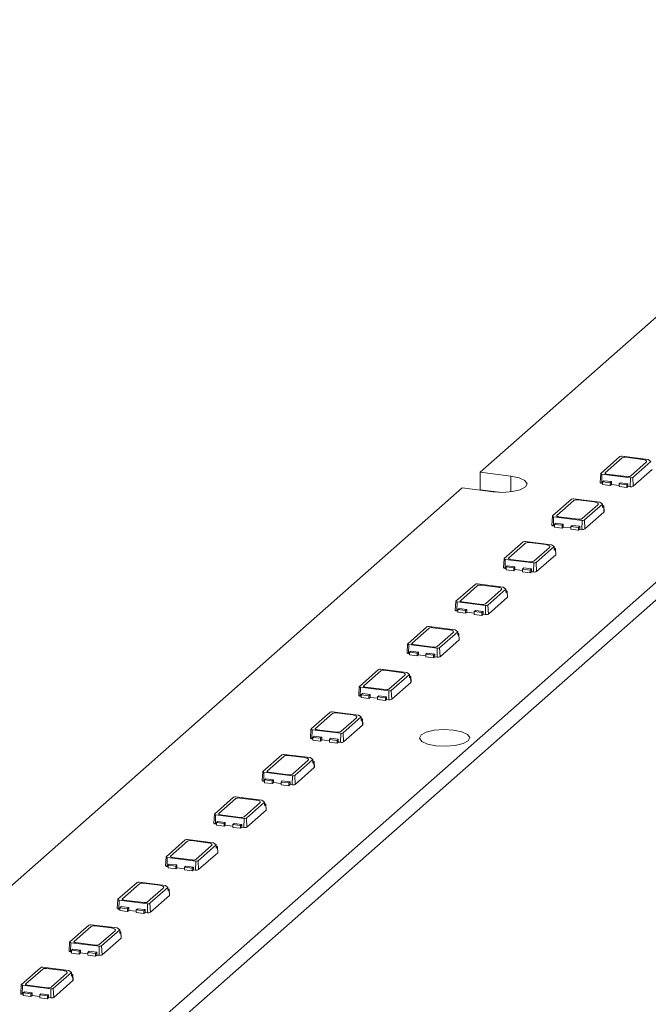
# Model space of a CAD drawing. Header units: millimetres. Extents: x -97 to 121, y 100 to 278.
# Tile 5 of 6: x 13 to 66, y 190 to 274. Entities that reach past the tile are written whole.
import ezdxf

# ---------------------------------------------------------------- set-up
doc = ezdxf.new("R2010")
doc.units = ezdxf.units.MM

msp = doc.modelspace()

# ---------------------------------------------------------------- linework, layer by layer
at = {"color": 7, "linetype": 'Continuous', "lineweight": 15}
for p, q in [((-74.932, 101.338), (121.29, 274.39)), ((94.545, 273.43), (51.871, 235.795)), ((-74.932, 99.83), (121.29, 272.882)), ((62.165, 235.698), (63.792, 237.132)), ((62.54, 235.74), (63.989, 237.018)), ((63.992, 237.162), (66.207, 236.883)), ((64.311, 237.067), (65.714, 236.89)), ((66.207, 236.883), (66.433, 236.717)), ((66.035, 236.654), (64.691, 235.469)), ((66.433, 236.717), (64.888, 235.355)), ((66.556, 236.03), (64.93, 234.595)), ((54.49, 235.465), (51.871, 235.795)), ((51.871, 234.287), (51.871, 235.795)), ((62.155, 235.681), (62.111, 234.927)), ((62.24, 234.863), (62.256, 235.631)), ((64.688, 235.325), (62.256, 235.631)), ((64.369, 235.42), (62.685, 235.632)), ((64.672, 234.557), (64.688, 235.325)), ((64.93, 234.595), (64.888, 235.355)), ((50.35, 234.455), (7.677, 196.82)), ((50.35, 234.455), (52.97, 234.125)), ((53.491, 234.083), (51.871, 234.287)), ((62.321, 234.853), (62.24, 234.863)), ((62.321, 234.982), (62.427, 235.075)), ((62.976, 234.899), (62.321, 234.982)), ((62.321, 234.982), (62.321, 234.746)), ((62.321, 234.746), (62.976, 234.663)), ((62.427, 235.075), (63.082, 234.993)), ((63.082, 234.993), (62.976, 234.899)), ((62.976, 234.663), (62.976, 234.899)), ((62.976, 234.663), (63.082, 234.757)), ((63.082, 234.757), (63.082, 234.993)), ((63.724, 234.676), (63.082, 234.757)), ((63.724, 234.805), (63.83, 234.898)), ((64.379, 234.722), (63.724, 234.805)), ((63.724, 234.805), (63.724, 234.569)), ((63.724, 234.569), (64.379, 234.487)), ((63.83, 234.898), (64.485, 234.816)), ((64.485, 234.816), (64.379, 234.722)), ((64.379, 234.487), (64.379, 234.722)), ((64.379, 234.487), (64.485, 234.58)), ((64.485, 234.58), (64.485, 234.816)), ((64.672, 234.557), (64.485, 234.58)), ((58.047, 232.065), (59.673, 233.5)), ((59.873, 233.53), (62.088, 233.251)), ((58.421, 232.107), (59.87, 233.386)), ((60.192, 233.434), (61.596, 233.257)), ((61.916, 233.021), (60.572, 231.836)), ((62.314, 233.084), (60.769, 231.722)), ((62.088, 233.251), (62.314, 233.084)), ((62.314, 232.973), (62.314, 233.084)), ((62.317, 232.789), (62.314, 232.973)), ((62.411, 232.872), (62.317, 232.789)), ((62.437, 232.397), (62.411, 232.872)), ((62.45, 232.422), (62.422, 232.893)), ((58.037, 232.048), (57.992, 231.294)), ((58.121, 231.23), (58.137, 231.999)), ((60.569, 231.692), (58.137, 231.999)), ((60.25, 231.788), (58.566, 232)), ((62.437, 232.397), (60.811, 230.963)), ((58.202, 231.22), (58.121, 231.23)), ((58.202, 231.349), (58.308, 231.443)), ((58.202, 231.349), (58.202, 231.113)), ((58.857, 231.267), (58.202, 231.349)), ((58.202, 231.113), (58.857, 231.031)), ((58.308, 231.443), (58.963, 231.36)), ((58.963, 231.36), (58.857, 231.267)), ((58.857, 231.031), (58.857, 231.267)), ((58.857, 231.031), (58.963, 231.124)), ((58.963, 231.124), (58.963, 231.36)), ((59.605, 231.044), (58.963, 231.124)), ((59.605, 231.172), (59.711, 231.266)), ((60.26, 231.09), (59.605, 231.172)), ((59.605, 231.172), (59.605, 230.937)), ((59.605, 230.937), (60.26, 230.854)), ((59.711, 231.266), (60.366, 231.183)), ((60.366, 231.183), (60.26, 231.09)), ((60.26, 230.854), (60.26, 231.09)), ((60.26, 230.854), (60.366, 230.948)), ((60.366, 230.948), (60.366, 231.183)), ((60.553, 230.924), (60.366, 230.948)), ((60.553, 230.924), (60.569, 231.692)), ((60.811, 230.963), (60.769, 231.722)), ((53.928, 228.433), (55.554, 229.867)), ((54.302, 228.475), (55.751, 229.753)), ((55.754, 229.897), (57.969, 229.618)), ((56.074, 229.802), (57.477, 229.625)), ((57.797, 229.389), (56.453, 228.204)), ((58.195, 229.452), (56.651, 228.09)), ((57.969, 229.618), (58.195, 229.452)), ((58.195, 229.34), (58.195, 229.452)), ((58.199, 229.156), (58.195, 229.34)), ((58.331, 228.79), (58.304, 229.261)), ((53.918, 228.416), (53.873, 227.662)), ((58.319, 228.765), (56.692, 227.33)), ((58.293, 229.239), (58.199, 229.156)), ((58.319, 228.765), (58.293, 229.239)), ((54.002, 227.598), (54.018, 228.366)), ((54.083, 227.588), (54.002, 227.598)), ((56.45, 228.06), (54.018, 228.366)), ((54.083, 227.717), (54.189, 227.81)), ((54.083, 227.717), (54.083, 227.481)), ((54.738, 227.634), (54.083, 227.717)), ((54.189, 227.81), (54.844, 227.728)), ((56.131, 228.155), (54.447, 228.367)), ((54.844, 227.728), (54.738, 227.634)), ((54.738, 227.398), (54.738, 227.634)), ((54.844, 227.492), (54.844, 227.728)), ((55.486, 227.54), (55.593, 227.633)), ((55.593, 227.633), (56.247, 227.551)), ((56.434, 227.292), (56.45, 228.06)), ((56.692, 227.33), (56.651, 228.09)), ((54.083, 227.481), (54.738, 227.398)), ((54.738, 227.398), (54.844, 227.492)), ((55.486, 227.411), (54.844, 227.492)), ((55.486, 227.54), (55.486, 227.304)), ((56.141, 227.457), (55.486, 227.54)), ((55.486, 227.304), (56.141, 227.222)), ((56.247, 227.551), (56.141, 227.457)), ((56.141, 227.222), (56.141, 227.457)), ((56.141, 227.222), (56.247, 227.315)), ((56.247, 227.315), (56.247, 227.551)), ((56.434, 227.292), (56.247, 227.315)), ((49.809, 224.8), (51.435, 226.235)), ((50.183, 224.842), (51.632, 226.121)), ((51.635, 226.265), (53.85, 225.986)), ((51.955, 226.169), (53.358, 225.992)), ((53.85, 225.986), (54.076, 225.819)), ((53.678, 225.756), (52.334, 224.571)), ((54.076, 225.819), (52.532, 224.457)), ((54.2, 225.132), (52.573, 223.698)), ((54.077, 225.708), (54.076, 225.819)), ((54.08, 225.524), (54.077, 225.708)), ((54.174, 225.607), (54.08, 225.524)), ((54.2, 225.132), (54.174, 225.607)), ((54.213, 225.157), (54.185, 225.628)), ((49.799, 224.783), (49.754, 224.029)), ((49.883, 223.965), (49.899, 224.734)), ((52.331, 224.427), (49.899, 224.734)), ((52.012, 224.523), (50.328, 224.735)), ((52.316, 223.659), (52.331, 224.427)), ((52.573, 223.698), (52.532, 224.457)), ((49.964, 223.955), (49.883, 223.965)), ((49.964, 224.084), (50.071, 224.178)), ((50.619, 224.002), (49.964, 224.084)), ((49.964, 224.084), (49.964, 223.848)), ((49.964, 223.848), (50.619, 223.766)), ((50.071, 224.178), (50.725, 224.095)), ((50.725, 224.095), (50.619, 224.002)), ((50.619, 223.766), (50.619, 224.002)), ((50.619, 223.766), (50.725, 223.859)), ((50.725, 223.859), (50.725, 224.095)), ((51.368, 223.778), (50.725, 223.859)), ((51.368, 223.907), (51.474, 224.001)), ((52.022, 223.825), (51.368, 223.907)), ((51.368, 223.907), (51.368, 223.672)), ((51.368, 223.672), (52.022, 223.589)), ((51.474, 224.001), (52.128, 223.918)), ((52.128, 223.918), (52.022, 223.825)), ((52.022, 223.589), (52.022, 223.825)), ((52.022, 223.589), (52.128, 223.683)), ((52.128, 223.683), (52.128, 223.918)), ((52.316, 223.659), (52.128, 223.683)), ((45.69, 221.168), (47.316, 222.602)), ((47.517, 222.632), (49.731, 222.353)), ((47.836, 222.537), (49.239, 222.36)), ((46.064, 221.21), (47.514, 222.488)), ((49.559, 222.124), (48.215, 220.939)), ((49.957, 222.187), (48.413, 220.825)), ((49.731, 222.353), (49.957, 222.187)), ((49.958, 222.075), (49.957, 222.187)), ((49.961, 221.891), (49.958, 222.075)), ((50.055, 221.974), (49.961, 221.891)), ((50.081, 221.5), (50.055, 221.974)), ((50.094, 221.524), (50.066, 221.996)), ((45.68, 221.151), (45.635, 220.397)), ((45.765, 220.333), (45.78, 221.101)), ((48.212, 220.795), (45.78, 221.101)), ((47.893, 220.89), (46.209, 221.102)), ((50.081, 221.5), (48.454, 220.065)), ((45.846, 220.323), (45.765, 220.333)), ((45.846, 220.452), (45.952, 220.545)), ((46.5, 220.369), (45.846, 220.452)), ((45.846, 220.452), (45.846, 220.216)), ((45.846, 220.216), (46.5, 220.133)), ((45.952, 220.545), (46.606, 220.463)), ((46.606, 220.463), (46.5, 220.369)), ((46.5, 220.133), (46.5, 220.369)), ((46.5, 220.133), (46.606, 220.227)), ((46.606, 220.227), (46.606, 220.463)), ((47.249, 220.146), (46.606, 220.227)), ((47.249, 220.275), (47.355, 220.368)), ((47.249, 220.275), (47.249, 220.039)), ((47.903, 220.192), (47.249, 220.275)), ((47.249, 220.039), (47.903, 219.957)), ((47.355, 220.368), (48.01, 220.286)), ((48.01, 220.286), (47.903, 220.192)), ((47.903, 219.957), (47.903, 220.192)), ((47.903, 219.957), (48.01, 220.05)), ((48.01, 220.05), (48.01, 220.286)), ((48.197, 220.026), (48.01, 220.05)), ((48.197, 220.026), (48.212, 220.795)), ((48.454, 220.065), (48.413, 220.825)), ((41.571, 217.535), (43.197, 218.97)), ((41.945, 217.577), (43.395, 218.856)), ((43.398, 219), (45.612, 218.721)), ((43.717, 218.904), (45.12, 218.727)), ((45.44, 218.491), (44.097, 217.306)), ((45.838, 218.554), (44.294, 217.192)), ((45.612, 218.721), (45.838, 218.554)), ((45.839, 218.443), (45.838, 218.554)), ((45.842, 218.259), (45.839, 218.443)), ((45.936, 218.342), (45.842, 218.259)), ((45.962, 217.867), (45.936, 218.342)), ((45.975, 217.892), (45.947, 218.363)), ((41.561, 217.518), (41.516, 216.764)), ((45.962, 217.867), (44.336, 216.433)), ((41.646, 216.7), (41.661, 217.469)), ((41.727, 216.69), (41.646, 216.7)), ((44.093, 217.162), (41.661, 217.469)), ((41.727, 216.819), (41.833, 216.913)), ((42.381, 216.736), (41.727, 216.819)), ((41.727, 216.819), (41.727, 216.583)), ((41.833, 216.913), (42.488, 216.83)), ((43.774, 217.258), (42.091, 217.47)), ((42.488, 216.83), (42.381, 216.736)), ((42.381, 216.501), (42.381, 216.736)), ((42.488, 216.594), (42.488, 216.83)), ((43.13, 216.642), (43.236, 216.736)), ((43.236, 216.736), (43.891, 216.653)), ((43.891, 216.653), (43.785, 216.56)), ((43.891, 216.418), (43.891, 216.653)), ((44.078, 216.394), (44.093, 217.162)), ((44.336, 216.433), (44.294, 217.192)), ((41.727, 216.583), (42.381, 216.501)), ((42.381, 216.501), (42.488, 216.594)), ((43.13, 216.513), (42.488, 216.594)), ((43.785, 216.56), (43.13, 216.642)), ((43.13, 216.642), (43.13, 216.406)), ((43.13, 216.406), (43.785, 216.324)), ((43.785, 216.324), (43.785, 216.56)), ((43.785, 216.324), (43.891, 216.418)), ((44.078, 216.394), (43.891, 216.418)), ((37.452, 213.903), (39.078, 215.337)), ((37.826, 213.945), (39.276, 215.223)), ((39.279, 215.367), (41.494, 215.088)), ((39.598, 215.272), (41.001, 215.095)), ((41.494, 215.088), (41.719, 214.922)), ((41.321, 214.859), (39.978, 213.674)), ((41.719, 214.922), (40.175, 213.56)), ((41.843, 214.235), (40.217, 212.8)), ((41.72, 214.81), (41.719, 214.922)), ((41.723, 214.626), (41.72, 214.81)), ((41.817, 214.709), (41.723, 214.626)), ((41.843, 214.235), (41.817, 214.709)), ((41.856, 214.259), (41.828, 214.731)), ((37.442, 213.885), (37.398, 213.132)), ((37.527, 213.068), (37.543, 213.836)), ((39.975, 213.53), (37.543, 213.836)), ((39.655, 213.625), (37.972, 213.837)), ((39.959, 212.761), (39.975, 213.53)), ((40.217, 212.8), (40.175, 213.56)), ((37.608, 213.058), (37.527, 213.068)), ((37.608, 213.186), (37.714, 213.28)), ((38.263, 213.104), (37.608, 213.186)), ((37.608, 213.186), (37.608, 212.951)), ((37.608, 212.951), (38.263, 212.868)), ((37.714, 213.28), (38.369, 213.197)), ((38.369, 213.197), (38.263, 213.104)), ((38.263, 212.868), (38.263, 213.104)), ((38.263, 212.868), (38.369, 212.962)), ((38.369, 212.962), (38.369, 213.197)), ((39.011, 212.881), (38.369, 212.962)), ((39.011, 213.01), (39.117, 213.103)), ((39.011, 213.01), (39.011, 212.774)), ((39.666, 212.927), (39.011, 213.01)), ((39.011, 212.774), (39.666, 212.691)), ((39.117, 213.103), (39.772, 213.021)), ((39.772, 213.021), (39.666, 212.927)), ((39.666, 212.691), (39.666, 212.927)), ((39.666, 212.691), (39.772, 212.785)), ((39.772, 212.785), (39.772, 213.021)), ((39.959, 212.761), (39.772, 212.785)), ((33.333, 210.27), (34.96, 211.705)), ((35.16, 211.735), (37.375, 211.456)), ((35.479, 211.639), (36.882, 211.462)), ((33.707, 210.312), (35.157, 211.591)), ((37.202, 211.226), (35.859, 210.041)), ((37.6, 211.289), (36.056, 209.927)), ((37.375, 211.456), (37.6, 211.289)), ((37.601, 211.178), (37.6, 211.289)), ((37.604, 210.994), (37.601, 211.178)), ((37.698, 211.077), (37.604, 210.994)), ((37.724, 210.602), (37.698, 211.077)), ((37.737, 210.627), (37.709, 211.098)), ((33.323, 210.253), (33.279, 209.499)), ((33.408, 209.435), (33.424, 210.203)), ((35.856, 209.897), (33.424, 210.203)), ((35.536, 209.993), (33.853, 210.205)), ((37.724, 210.602), (36.098, 209.168)), ((33.489, 209.425), (33.408, 209.435)), ((33.489, 209.554), (33.595, 209.647)), ((33.489, 209.554), (33.489, 209.318)), ((34.144, 209.471), (33.489, 209.554)), ((33.489, 209.318), (34.144, 209.236)), ((33.595, 209.647), (34.25, 209.565)), ((34.25, 209.565), (34.144, 209.471)), ((34.144, 209.236), (34.144, 209.471)), ((34.144, 209.236), (34.25, 209.329)), ((34.25, 209.329), (34.25, 209.565)), ((34.892, 209.248), (34.25, 209.329)), ((34.892, 209.377), (34.998, 209.471)), ((34.892, 209.377), (34.892, 209.141)), ((35.547, 209.295), (34.892, 209.377)), ((34.892, 209.141), (35.547, 209.059)), ((34.998, 209.471), (35.653, 209.388)), ((35.653, 209.388), (35.547, 209.295)), ((35.547, 209.059), (35.547, 209.295)), ((35.547, 209.059), (35.653, 209.152)), ((35.653, 209.152), (35.653, 209.388)), ((35.84, 209.129), (35.653, 209.152)), ((35.84, 209.129), (35.856, 209.897)), ((36.098, 209.168), (36.056, 209.927)), ((29.214, 206.638), (30.841, 208.072)), ((29.588, 206.68), (31.038, 207.958)), ((31.041, 208.102), (33.256, 207.823)), ((31.36, 208.007), (32.763, 207.83)), ((33.083, 207.593), (31.74, 206.409)), ((33.481, 207.657), (31.937, 206.295)), ((33.256, 207.823), (33.481, 207.657)), ((33.482, 207.545), (33.481, 207.657)), ((33.485, 207.361), (33.482, 207.545)), ((33.579, 207.444), (33.485, 207.361)), ((33.605, 206.969), (33.579, 207.444)), ((33.618, 206.994), (33.59, 207.466)), ((29.204, 206.62), (29.16, 205.866)), ((31.418, 206.36), (29.734, 206.572)), ((33.605, 206.969), (31.979, 205.535)), ((29.289, 205.803), (29.305, 206.571)), ((29.37, 205.793), (29.289, 205.803)), ((31.737, 206.265), (29.305, 206.571)), ((29.37, 205.921), (29.476, 206.015)), ((29.37, 205.921), (29.37, 205.686)), ((30.025, 205.839), (29.37, 205.921)), ((29.476, 206.015), (30.131, 205.932)), ((30.131, 205.932), (30.025, 205.839)), ((30.025, 205.603), (30.025, 205.839)), ((30.131, 205.697), (30.131, 205.932)), ((30.773, 205.745), (30.879, 205.838)), ((31.428, 205.662), (30.773, 205.745)), ((30.773, 205.745), (30.773, 205.509)), ((30.879, 205.838), (31.534, 205.756)), ((31.534, 205.756), (31.428, 205.662)), ((31.534, 205.52), (31.534, 205.756)), ((31.721, 205.496), (31.737, 206.265)), ((31.979, 205.535), (31.937, 206.295)), ((29.37, 205.686), (30.025, 205.603)), ((30.025, 205.603), (30.131, 205.697)), ((30.773, 205.616), (30.131, 205.697)), ((30.773, 205.509), (31.428, 205.426)), ((31.428, 205.426), (31.428, 205.662)), ((31.428, 205.426), (31.534, 205.52)), ((31.721, 205.496), (31.534, 205.52)), ((25.095, 203.005), (26.722, 204.44)), ((25.469, 203.047), (26.919, 204.326)), ((26.922, 204.47), (29.137, 204.191)), ((27.241, 204.374), (28.644, 204.197)), ((29.137, 204.191), (29.362, 204.024)), ((28.964, 203.961), (27.621, 202.776)), ((29.362, 204.024), (27.818, 202.662)), ((29.486, 203.337), (27.86, 201.903)), ((29.363, 203.912), (29.362, 204.024)), ((29.366, 203.729), (29.363, 203.912)), ((29.46, 203.812), (29.366, 203.729)), ((29.486, 203.337), (29.46, 203.812)), ((29.499, 203.362), (29.471, 203.833)), ((25.085, 202.988), (25.041, 202.234)), ((25.17, 202.17), (25.186, 202.938)), ((27.618, 202.632), (25.186, 202.938)), ((25.251, 202.289), (25.357, 202.382)), ((25.357, 202.382), (26.012, 202.3)), ((27.299, 202.728), (25.615, 202.94)), ((27.602, 201.864), (27.618, 202.632)), ((27.86, 201.903), (27.818, 202.662)), ((25.251, 202.16), (25.17, 202.17)), ((25.906, 202.206), (25.251, 202.289)), ((25.251, 202.289), (25.251, 202.053)), ((25.251, 202.053), (25.906, 201.971)), ((26.012, 202.3), (25.906, 202.206)), ((25.906, 201.971), (25.906, 202.206)), ((25.906, 201.971), (26.012, 202.064)), ((26.012, 202.064), (26.012, 202.3)), ((26.654, 201.983), (26.012, 202.064)), ((26.654, 202.112), (26.76, 202.206)), ((26.654, 202.112), (26.654, 201.876)), ((27.309, 202.03), (26.654, 202.112)), ((26.654, 201.876), (27.309, 201.794)), ((26.76, 202.206), (27.415, 202.123)), ((27.415, 202.123), (27.309, 202.03)), ((27.309, 201.794), (27.309, 202.03)), ((27.309, 201.794), (27.415, 201.887)), ((27.415, 201.887), (27.415, 202.123)), ((27.602, 201.864), (27.415, 201.887)), ((20.976, 199.373), (22.603, 200.807)), ((22.803, 200.837), (25.018, 200.558)), ((23.122, 200.742), (24.526, 200.565)), ((21.351, 199.415), (22.8, 200.693)), ((24.846, 200.328), (23.502, 199.144)), ((25.244, 200.391), (23.699, 199.03)), ((25.018, 200.558), (25.244, 200.391)), ((25.244, 200.28), (25.244, 200.391)), ((25.247, 200.096), (25.244, 200.28)), ((25.341, 200.179), (25.247, 200.096)), ((25.367, 199.704), (25.341, 200.179)), ((25.38, 199.729), (25.352, 200.201)), ((20.966, 199.355), (20.922, 198.601)), ((21.051, 198.538), (21.067, 199.306)), ((23.499, 198.999), (21.067, 199.306)), ((23.18, 199.095), (21.496, 199.307)), ((23.741, 198.27), (23.699, 199.03)), ((25.367, 199.704), (23.741, 198.27)), ((21.132, 198.528), (21.051, 198.538)), ((21.132, 198.656), (21.238, 198.75)), ((21.132, 198.656), (21.132, 198.421)), ((21.787, 198.574), (21.132, 198.656)), ((21.132, 198.421), (21.787, 198.338)), ((21.238, 198.75), (21.893, 198.667)), ((21.893, 198.667), (21.787, 198.574)), ((21.787, 198.338), (21.787, 198.574)), ((21.787, 198.338), (21.893, 198.432)), ((21.893, 198.432), (21.893, 198.667)), ((22.535, 198.351), (21.893, 198.432)), ((22.535, 198.48), (22.641, 198.573)), ((22.535, 198.48), (22.535, 198.244)), ((23.19, 198.397), (22.535, 198.48)), ((22.535, 198.244), (23.19, 198.161)), ((22.641, 198.573), (23.296, 198.491)), ((23.296, 198.491), (23.19, 198.397)), ((23.19, 198.161), (23.19, 198.397)), ((23.19, 198.161), (23.296, 198.255)), ((23.296, 198.255), (23.296, 198.491)), ((23.483, 198.231), (23.296, 198.255)), ((23.483, 198.231), (23.499, 198.999)), ((16.858, 195.74), (18.484, 197.174)), ((17.232, 195.782), (18.681, 197.061)), ((18.684, 197.205), (20.899, 196.926)), ((19.003, 197.109), (20.407, 196.932)), ((20.727, 196.696), (19.383, 195.511)), ((21.125, 196.759), (19.58, 195.397)), ((20.899, 196.926), (21.125, 196.759)), ((21.125, 196.647), (21.125, 196.759)), ((21.128, 196.464), (21.125, 196.647)), ((21.222, 196.547), (21.128, 196.464)), ((21.248, 196.072), (21.222, 196.547)), ((21.261, 196.097), (21.234, 196.568)), ((16.848, 195.723), (16.803, 194.969)), ((16.932, 194.905), (16.948, 195.673)), ((19.38, 195.367), (16.948, 195.673)), ((19.061, 195.463), (17.377, 195.675)), ((21.248, 196.072), (19.622, 194.638)), ((17.013, 194.895), (16.932, 194.905)), ((17.013, 195.024), (17.119, 195.117)), ((17.668, 194.941), (17.013, 195.024)), ((17.013, 195.024), (17.013, 194.788)), ((17.119, 195.117), (17.774, 195.035)), ((17.774, 195.035), (17.668, 194.941)), ((17.668, 194.706), (17.668, 194.941)), ((17.774, 194.799), (17.774, 195.035)), ((18.416, 194.847), (18.522, 194.941)), ((19.071, 194.765), (18.416, 194.847)), ((18.416, 194.847), (18.416, 194.611)), ((18.522, 194.941), (19.177, 194.858)), ((19.177, 194.858), (19.071, 194.765)), ((19.177, 194.622), (19.177, 194.858)), ((19.364, 194.599), (19.38, 195.367)), ((19.622, 194.638), (19.58, 195.397)), ((17.013, 194.788), (17.668, 194.706)), ((17.668, 194.706), (17.774, 194.799)), ((18.416, 194.718), (17.774, 194.799)), ((18.416, 194.611), (19.071, 194.529)), ((19.071, 194.529), (19.071, 194.765)), ((19.071, 194.529), (19.177, 194.622)), ((19.364, 194.599), (19.177, 194.622)), ((12.739, 192.108), (14.365, 193.542)), ((13.113, 192.15), (14.562, 193.428)), ((14.565, 193.572), (16.78, 193.293)), ((14.885, 193.476), (16.288, 193.3)), ((16.78, 193.293), (17.006, 193.126)), ((16.608, 193.063), (15.264, 191.879)), ((17.006, 193.126), (15.462, 191.765)), ((17.13, 192.439), (15.503, 191.005)), ((17.006, 193.015), (17.006, 193.126)), ((17.01, 192.831), (17.006, 193.015)), ((17.104, 192.914), (17.01, 192.831)), ((17.13, 192.439), (17.104, 192.914)), ((17.142, 192.464), (17.115, 192.935)), ((12.729, 192.09), (12.684, 191.336)), ((12.813, 191.273), (12.829, 192.041)), ((15.261, 191.734), (12.829, 192.041)), ((12.894, 191.391), (13, 191.485)), ((13, 191.485), (13.655, 191.402)), ((14.942, 191.83), (13.258, 192.042)), ((15.245, 190.966), (15.261, 191.734)), ((15.503, 191.005), (15.462, 191.765)), ((12.894, 191.262), (12.813, 191.273)), ((13.549, 191.309), (12.894, 191.391)), ((12.894, 191.391), (12.894, 191.156)), ((12.894, 191.156), (13.549, 191.073)), ((13.655, 191.402), (13.549, 191.309)), ((13.549, 191.073), (13.549, 191.309)), ((13.549, 191.073), (13.655, 191.167)), ((13.655, 191.167), (13.655, 191.402)), ((14.298, 191.086), (13.655, 191.167)), ((14.298, 191.215), (14.404, 191.308)), ((14.952, 191.132), (14.298, 191.215)), ((14.298, 191.215), (14.298, 190.979)), ((14.298, 190.979), (14.952, 190.896)), ((14.404, 191.308), (15.058, 191.226)), ((15.058, 191.226), (14.952, 191.132)), ((14.952, 190.896), (14.952, 191.132)), ((14.952, 190.896), (15.058, 190.99)), ((15.058, 190.99), (15.058, 191.226)), ((15.245, 190.966), (15.058, 190.99))]:
    msp.add_line(p, q, dxfattribs=at)
at = {"color": 8, "linetype": 'Continuous', "lineweight": 15}
msp.add_line((54.49, 234.125), (54.49, 235.465), dxfattribs=at)
at = {"color": 7, "linetype": 'Continuous', "lineweight": 15, "flags": 128}
for points in [[(65.714, 236.89), (65.811, 236.874), (65.897, 236.852), (65.968, 236.825), (66.021, 236.794), (66.056, 236.76), (66.07, 236.724), (66.063, 236.688), (66.035, 236.654)], [(52.97, 234.125), (53.797, 234.079), (54.614, 234.142), (55.297, 234.304), (55.741, 234.542), (55.879, 234.817), (55.689, 235.09), (55.202, 235.317), (54.49, 235.465)], [(62.256, 235.631), (62.229, 235.636), (62.204, 235.642), (62.184, 235.649), (62.169, 235.658), (62.159, 235.668), (62.155, 235.678), (62.158, 235.688), (62.165, 235.698)], [(62.685, 235.632), (62.641, 235.64), (62.602, 235.65), (62.57, 235.662), (62.546, 235.676), (62.53, 235.692), (62.524, 235.708), (62.527, 235.724), (62.54, 235.74)], [(62.24, 234.863), (62.205, 234.869), (62.174, 234.877), (62.148, 234.887), (62.129, 234.898), (62.116, 234.91), (62.111, 234.923), (62.111, 234.927)], [(61.596, 233.257), (61.692, 233.242), (61.778, 233.22), (61.849, 233.193), (61.902, 233.161), (61.937, 233.127), (61.951, 233.092), (61.944, 233.056), (61.916, 233.021)], [(62.315, 232.945), (62.341, 232.941), (62.368, 232.934), (62.39, 232.926), (62.407, 232.916), (62.418, 232.905), (62.422, 232.894), (62.42, 232.883), (62.411, 232.872)], [(58.137, 231.999), (58.11, 232.003), (58.086, 232.009), (58.065, 232.017), (58.05, 232.026), (58.041, 232.035), (58.037, 232.045), (58.039, 232.056), (58.047, 232.065)], [(58.566, 232), (58.522, 232.007), (58.483, 232.017), (58.451, 232.029), (58.427, 232.044), (58.411, 232.059), (58.405, 232.075), (58.408, 232.092), (58.421, 232.107)], [(62.45, 232.422), (62.448, 232.41), (62.437, 232.397)], [(58.121, 231.23), (58.086, 231.236), (58.055, 231.244), (58.029, 231.254), (58.01, 231.265), (57.997, 231.278), (57.992, 231.291), (57.992, 231.294)], [(57.477, 229.625), (57.573, 229.609), (57.659, 229.587), (57.73, 229.56), (57.784, 229.529), (57.818, 229.495), (57.832, 229.459), (57.825, 229.423), (57.797, 229.389)], [(58.196, 229.313), (58.223, 229.308), (58.249, 229.301), (58.272, 229.293), (58.288, 229.283), (58.299, 229.273), (58.304, 229.261), (58.301, 229.25), (58.293, 229.239)], [(54.018, 228.366), (53.991, 228.371), (53.967, 228.377), (53.947, 228.384), (53.931, 228.393), (53.922, 228.403), (53.918, 228.413), (53.92, 228.423), (53.928, 228.433)], [(54.447, 228.367), (54.403, 228.375), (54.364, 228.385), (54.332, 228.397), (54.308, 228.411), (54.292, 228.427), (54.286, 228.443), (54.289, 228.459), (54.302, 228.475)], [(58.331, 228.79), (58.329, 228.777), (58.319, 228.765)], [(54.002, 227.598), (53.967, 227.604), (53.936, 227.612), (53.91, 227.622), (53.891, 227.633), (53.878, 227.645), (53.873, 227.658), (53.873, 227.662)], [(53.358, 225.992), (53.454, 225.976), (53.54, 225.955), (53.611, 225.928), (53.665, 225.896), (53.699, 225.862), (53.713, 225.827), (53.706, 225.791), (53.678, 225.756)], [(54.077, 225.68), (54.104, 225.676), (54.13, 225.669), (54.153, 225.66), (54.169, 225.651), (54.18, 225.64), (54.185, 225.629), (54.182, 225.618), (54.174, 225.607)], [(54.213, 225.157), (54.21, 225.145), (54.2, 225.132)], [(49.899, 224.734), (49.872, 224.738), (49.848, 224.744), (49.828, 224.752), (49.812, 224.761), (49.803, 224.77), (49.799, 224.78), (49.801, 224.791), (49.809, 224.8)], [(50.328, 224.735), (50.284, 224.742), (50.246, 224.752), (50.213, 224.764), (50.189, 224.779), (50.173, 224.794), (50.167, 224.81), (50.17, 224.827), (50.183, 224.842)], [(49.883, 223.965), (49.848, 223.971), (49.817, 223.979), (49.791, 223.989), (49.772, 224), (49.759, 224.013), (49.754, 224.026), (49.754, 224.029)], [(49.239, 222.36), (49.336, 222.344), (49.421, 222.322), (49.492, 222.295), (49.546, 222.264), (49.58, 222.23), (49.594, 222.194), (49.587, 222.158), (49.559, 222.124)], [(49.958, 222.048), (49.985, 222.043), (50.012, 222.036), (50.034, 222.028), (50.051, 222.018), (50.061, 222.008), (50.066, 221.996), (50.064, 221.985), (50.055, 221.974)], [(45.78, 221.101), (45.753, 221.106), (45.729, 221.112), (45.709, 221.119), (45.694, 221.128), (45.684, 221.138), (45.68, 221.148), (45.682, 221.158), (45.69, 221.168)], [(46.209, 221.102), (46.166, 221.11), (46.127, 221.12), (46.094, 221.132), (46.07, 221.146), (46.054, 221.162), (46.048, 221.178), (46.051, 221.194), (46.064, 221.21)], [(50.094, 221.524), (50.091, 221.512), (50.081, 221.5)], [(45.765, 220.333), (45.729, 220.339), (45.698, 220.347), (45.673, 220.357), (45.653, 220.368), (45.64, 220.38), (45.635, 220.393), (45.635, 220.397)], [(45.12, 218.727), (45.217, 218.711), (45.302, 218.69), (45.373, 218.662), (45.427, 218.631), (45.461, 218.597), (45.475, 218.562), (45.468, 218.526), (45.44, 218.491)], [(45.839, 218.415), (45.866, 218.411), (45.893, 218.404), (45.915, 218.395), (45.932, 218.386), (45.943, 218.375), (45.947, 218.364), (45.945, 218.353), (45.936, 218.342)], [(41.661, 217.469), (41.634, 217.473), (41.61, 217.479), (41.59, 217.487), (41.575, 217.496), (41.565, 217.505), (41.561, 217.515), (41.563, 217.526), (41.571, 217.535)], [(42.091, 217.47), (42.047, 217.477), (42.008, 217.487), (41.976, 217.499), (41.951, 217.514), (41.935, 217.529), (41.929, 217.545), (41.932, 217.561), (41.945, 217.577)], [(45.975, 217.892), (45.972, 217.88), (45.962, 217.867)], [(41.646, 216.7), (41.611, 216.706), (41.579, 216.714), (41.554, 216.724), (41.534, 216.735), (41.522, 216.748), (41.516, 216.761), (41.516, 216.764)], [(41.001, 215.095), (41.098, 215.079), (41.183, 215.057), (41.254, 215.03), (41.308, 214.999), (41.342, 214.965), (41.356, 214.929), (41.349, 214.893), (41.321, 214.859)], [(41.72, 214.783), (41.747, 214.778), (41.774, 214.771), (41.796, 214.763), (41.813, 214.753), (41.824, 214.742), (41.828, 214.731), (41.826, 214.72), (41.817, 214.709)], [(41.856, 214.259), (41.853, 214.247), (41.843, 214.235)], [(37.543, 213.836), (37.515, 213.841), (37.491, 213.847), (37.471, 213.854), (37.456, 213.863), (37.446, 213.873), (37.442, 213.883), (37.444, 213.893), (37.452, 213.903)], [(37.972, 213.837), (37.928, 213.845), (37.889, 213.855), (37.857, 213.867), (37.832, 213.881), (37.816, 213.896), (37.81, 213.913), (37.813, 213.929), (37.826, 213.945)], [(49.604, 213.809), (48.777, 213.855), (47.96, 213.792), (47.277, 213.629), (46.833, 213.392), (46.695, 213.116), (46.885, 212.844), (47.372, 212.616), (48.084, 212.468), (48.912, 212.422), (49.729, 212.485), (50.411, 212.648), (50.855, 212.885), (50.993, 213.161), (50.804, 213.434), (50.316, 213.661), (49.604, 213.809)], [(37.527, 213.068), (37.492, 213.074), (37.461, 213.082), (37.435, 213.091), (37.415, 213.103), (37.403, 213.115), (37.398, 213.128), (37.398, 213.132)], [(36.882, 211.462), (36.979, 211.446), (37.064, 211.424), (37.135, 211.397), (37.189, 211.366), (37.224, 211.332), (37.237, 211.297), (37.23, 211.261), (37.202, 211.226)], [(37.601, 211.15), (37.628, 211.146), (37.655, 211.139), (37.677, 211.13), (37.694, 211.121), (37.705, 211.11), (37.709, 211.099), (37.707, 211.088), (37.698, 211.077)], [(33.424, 210.203), (33.396, 210.208), (33.372, 210.214), (33.352, 210.222), (33.337, 210.231), (33.327, 210.24), (33.323, 210.25), (33.325, 210.26), (33.333, 210.27)], [(33.853, 210.205), (33.809, 210.212), (33.77, 210.222), (33.738, 210.234), (33.713, 210.248), (33.698, 210.264), (33.691, 210.28), (33.695, 210.296), (33.707, 210.312)], [(37.737, 210.627), (37.734, 210.615), (37.724, 210.602)], [(33.408, 209.435), (33.373, 209.441), (33.342, 209.449), (33.316, 209.459), (33.296, 209.47), (33.284, 209.483), (33.279, 209.496), (33.279, 209.499)], [(32.763, 207.83), (32.86, 207.814), (32.945, 207.792), (33.016, 207.765), (33.07, 207.734), (33.105, 207.7), (33.119, 207.664), (33.111, 207.628), (33.083, 207.593)], [(33.483, 207.518), (33.509, 207.513), (33.536, 207.506), (33.558, 207.498), (33.575, 207.488), (33.586, 207.477), (33.59, 207.466), (33.588, 207.455), (33.579, 207.444)], [(29.305, 206.571), (29.277, 206.575), (29.253, 206.582), (29.233, 206.589), (29.218, 206.598), (29.208, 206.608), (29.204, 206.618), (29.206, 206.628), (29.214, 206.638)], [(29.734, 206.572), (29.69, 206.58), (29.651, 206.589), (29.619, 206.602), (29.594, 206.616), (29.579, 206.631), (29.572, 206.648), (29.576, 206.664), (29.588, 206.68)], [(33.618, 206.994), (33.615, 206.982), (33.605, 206.969)], [(29.289, 205.803), (29.254, 205.809), (29.223, 205.817), (29.197, 205.826), (29.177, 205.838), (29.165, 205.85), (29.16, 205.863), (29.16, 205.866)], [(28.644, 204.197), (28.741, 204.181), (28.826, 204.159), (28.897, 204.132), (28.951, 204.101), (28.986, 204.067), (29, 204.032), (28.992, 203.996), (28.964, 203.961)], [(29.364, 203.885), (29.39, 203.881), (29.417, 203.874), (29.439, 203.865), (29.456, 203.856), (29.467, 203.845), (29.471, 203.834), (29.469, 203.823), (29.46, 203.812)], [(29.499, 203.362), (29.496, 203.35), (29.486, 203.337)], [(25.186, 202.938), (25.159, 202.943), (25.134, 202.949), (25.114, 202.957), (25.099, 202.966), (25.089, 202.975), (25.085, 202.985), (25.087, 202.995), (25.095, 203.005)], [(25.615, 202.94), (25.571, 202.947), (25.532, 202.957), (25.5, 202.969), (25.475, 202.983), (25.46, 202.999), (25.453, 203.015), (25.457, 203.031), (25.469, 203.047)], [(25.17, 202.17), (25.135, 202.176), (25.104, 202.184), (25.078, 202.194), (25.058, 202.205), (25.046, 202.218), (25.041, 202.231), (25.041, 202.234)], [(24.526, 200.565), (24.622, 200.549), (24.708, 200.527), (24.779, 200.5), (24.832, 200.469), (24.867, 200.435), (24.881, 200.399), (24.874, 200.363), (24.846, 200.328)], [(25.245, 200.253), (25.271, 200.248), (25.298, 200.241), (25.32, 200.233), (25.337, 200.223), (25.348, 200.212), (25.352, 200.201), (25.35, 200.19), (25.341, 200.179)], [(21.067, 199.306), (21.04, 199.31), (21.015, 199.317), (20.995, 199.324), (20.98, 199.333), (20.97, 199.343), (20.967, 199.353), (20.969, 199.363), (20.976, 199.373)], [(21.496, 199.307), (21.452, 199.314), (21.413, 199.324), (21.381, 199.337), (21.357, 199.351), (21.341, 199.366), (21.335, 199.383), (21.338, 199.399), (21.351, 199.415)], [(25.38, 199.729), (25.378, 199.717), (25.367, 199.704)], [(21.051, 198.538), (21.016, 198.544), (20.985, 198.552), (20.959, 198.561), (20.94, 198.573), (20.927, 198.585), (20.922, 198.598), (20.922, 198.601)], [(20.407, 196.932), (20.503, 196.916), (20.589, 196.894), (20.66, 196.867), (20.713, 196.836), (20.748, 196.802), (20.762, 196.766), (20.755, 196.731), (20.727, 196.696)], [(21.126, 196.62), (21.153, 196.616), (21.179, 196.609), (21.201, 196.6), (21.218, 196.59), (21.229, 196.58), (21.233, 196.569), (21.231, 196.557), (21.222, 196.547)], [(16.948, 195.673), (16.921, 195.678), (16.897, 195.684), (16.876, 195.692), (16.861, 195.701), (16.852, 195.71), (16.848, 195.72), (16.85, 195.73), (16.858, 195.74)], [(17.377, 195.675), (17.333, 195.682), (17.294, 195.692), (17.262, 195.704), (17.238, 195.718), (17.222, 195.734), (17.216, 195.75), (17.219, 195.766), (17.232, 195.782)], [(21.261, 196.097), (21.259, 196.085), (21.248, 196.072)], [(16.932, 194.905), (16.897, 194.911), (16.866, 194.919), (16.84, 194.929), (16.821, 194.94), (16.808, 194.953), (16.803, 194.966), (16.803, 194.969)], [(16.288, 193.3), (16.384, 193.284), (16.47, 193.262), (16.541, 193.235), (16.595, 193.204), (16.629, 193.17), (16.643, 193.134), (16.636, 193.098), (16.608, 193.063)], [(17.007, 192.988), (17.034, 192.983), (17.06, 192.976), (17.083, 192.968), (17.099, 192.958), (17.11, 192.947), (17.115, 192.936), (17.112, 192.925), (17.104, 192.914)], [(17.142, 192.464), (17.14, 192.452), (17.13, 192.439)], [(12.829, 192.041), (12.802, 192.045), (12.778, 192.052), (12.758, 192.059), (12.742, 192.068), (12.733, 192.078), (12.729, 192.088), (12.731, 192.098), (12.739, 192.108)], [(13.258, 192.042), (13.214, 192.049), (13.175, 192.059), (13.143, 192.072), (13.119, 192.086), (13.103, 192.101), (13.097, 192.118), (13.1, 192.134), (13.113, 192.15)], [(12.813, 191.273), (12.778, 191.279), (12.747, 191.286), (12.721, 191.296), (12.702, 191.308), (12.689, 191.32), (12.684, 191.333), (12.684, 191.336)]]:
    msp.add_lwpolyline(points, dxfattribs=at)
at = {"color": 7, "linetype": 'Continuous', "lineweight": 15}
for centre, radius, start, end in [((63.935, 236.862), 0.306, 79.22613, 117.8883), ((64.219, 236.583), 0.492, 79.22613, 117.8883), ((64.461, 235.904), 0.492, 259.22613, 297.8883), ((64.745, 235.625), 0.306, 259.22613, 297.8883), ((64.746, 234.943), 0.394, 259.22613, 297.8883), ((59.816, 233.229), 0.306, 79.22613, 117.8883), ((60.1, 232.951), 0.492, 79.22613, 117.8883), ((60.342, 232.271), 0.492, 259.22613, 297.8883), ((60.627, 231.311), 0.394, 259.22613, 297.8883), ((60.626, 231.993), 0.306, 259.22613, 297.8883), ((55.697, 229.597), 0.306, 79.22613, 117.8883), ((55.982, 229.318), 0.492, 79.22613, 117.8883), ((56.223, 228.639), 0.492, 259.22613, 297.8883), ((56.507, 228.36), 0.306, 259.22613, 297.8883), ((56.508, 227.678), 0.394, 259.22613, 297.8883), ((51.578, 225.964), 0.306, 79.22613, 117.8883), ((51.863, 225.686), 0.492, 79.22613, 117.8883), ((52.104, 225.006), 0.492, 259.22613, 297.8883), ((52.388, 224.728), 0.306, 259.22613, 297.8883), ((52.389, 224.046), 0.394, 259.22613, 297.8883), ((47.459, 222.332), 0.306, 79.22613, 117.8883), ((47.744, 222.053), 0.492, 79.22613, 117.8883), ((47.985, 221.374), 0.492, 259.22613, 297.8883), ((48.27, 220.413), 0.394, 259.22613, 297.8883), ((48.27, 221.095), 0.306, 259.22613, 297.8883), ((43.34, 218.699), 0.306, 79.22613, 117.8883), ((43.625, 218.421), 0.492, 79.22613, 117.8883), ((43.866, 217.741), 0.492, 259.22613, 297.8883), ((44.151, 217.463), 0.306, 259.22613, 297.8883), ((44.151, 216.781), 0.394, 259.22613, 297.8883), ((39.222, 215.067), 0.306, 79.22613, 117.8883), ((39.506, 214.788), 0.492, 79.22613, 117.8883), ((39.747, 214.109), 0.492, 259.22613, 297.8883), ((40.032, 213.83), 0.306, 259.22613, 297.8883), ((40.032, 213.148), 0.394, 259.22613, 297.8883), ((35.103, 211.434), 0.306, 79.22613, 117.8883), ((35.387, 211.156), 0.492, 79.22613, 117.8883), ((35.628, 210.476), 0.492, 259.22613, 297.8883), ((35.914, 209.516), 0.394, 259.22613, 297.8883), ((35.913, 210.198), 0.306, 259.22613, 297.8883), ((30.984, 207.802), 0.306, 79.22613, 117.8883), ((31.268, 207.523), 0.492, 79.22613, 117.8883), ((31.51, 206.844), 0.492, 259.22613, 297.8883), ((31.794, 206.565), 0.306, 259.22613, 297.8883), ((31.795, 205.883), 0.394, 259.22613, 297.8883), ((26.865, 204.169), 0.306, 79.22613, 117.8883), ((27.149, 203.891), 0.492, 79.22613, 117.8883), ((27.391, 203.211), 0.492, 259.22613, 297.8883), ((27.675, 202.933), 0.306, 259.22613, 297.8883), ((27.676, 202.251), 0.394, 259.22613, 297.8883), ((22.746, 200.536), 0.306, 79.22613, 117.8883), ((23.03, 200.258), 0.492, 79.22613, 117.8883), ((23.272, 199.579), 0.492, 259.22613, 297.8883), ((23.556, 199.3), 0.306, 259.22613, 297.8883), ((23.557, 198.618), 0.394, 259.22613, 297.8883), ((18.627, 196.904), 0.306, 79.22613, 117.8883), ((18.911, 196.625), 0.492, 79.22613, 117.8883), ((19.153, 195.946), 0.492, 259.22613, 297.8883), ((19.437, 195.668), 0.306, 259.22613, 297.8883), ((19.438, 194.986), 0.394, 259.22613, 297.8883), ((14.508, 193.271), 0.306, 79.22613, 117.8883), ((14.793, 192.993), 0.492, 79.22613, 117.8883), ((15.034, 192.314), 0.492, 259.22613, 297.8883), ((15.318, 192.035), 0.306, 259.22613, 297.8883), ((15.319, 191.353), 0.394, 259.22613, 297.8883)]:
    msp.add_arc(centre, radius, start, end, dxfattribs=at)

doc.saveas('drawing.dxf')
